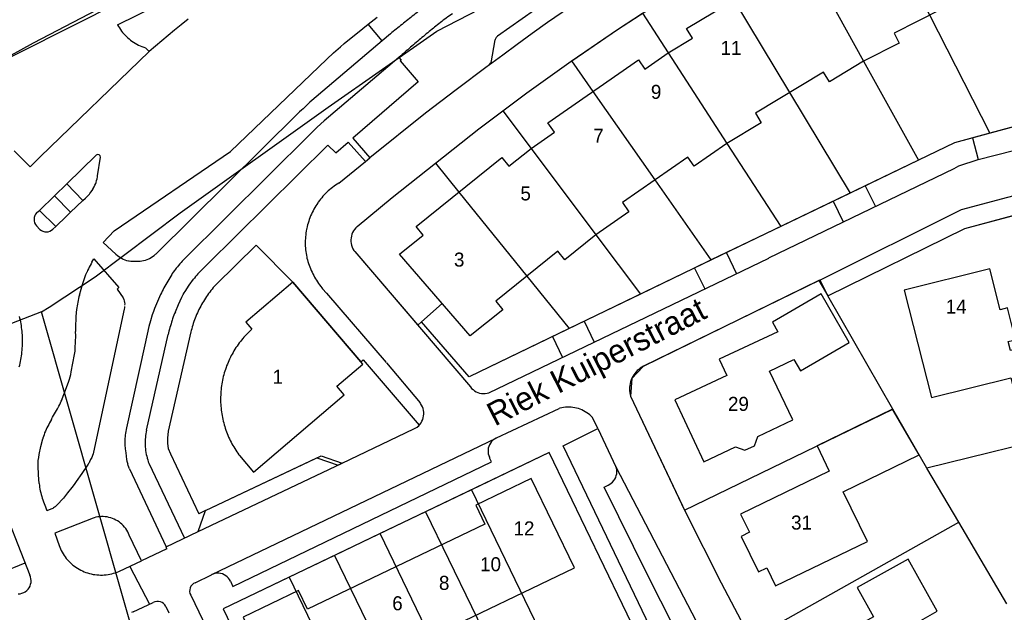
# Model space of a CAD drawing. Extents: x 123992 to 125854, y 449108 to 451911.
# Tile 151 of 175: x 125389 to 125494, y 451205 to 451268. Entities that reach past the tile are written whole.
import ezdxf
from ezdxf.enums import TextEntityAlignment as Align

# ---------------------------------------------------------------- set-up
doc = ezdxf.new("R2010")
doc.units = 0
for name, color, linetype in [('DEFAULT_113', 2, 'CONTINUOUS'), ('DEFAULT_117', 3, 'CONTINUOUS'), ('DEFAULT_21', 8, 'CONTINUOUS'), ('DEFAULT_22', 8, 'CONTINUOUS'), ('DEFAULT_4', 1, 'CONTINUOUS'), ('DEFAULT_79', 9, 'CONTINUOUS'), ('DEFAULT_80', 9, 'CONTINUOUS'), ('DEFAULT_99', 9, 'CONTINUOUS')]:
    doc.layers.add(name, color=color, linetype=linetype)

msp = doc.modelspace()

# ---------------------------------------------------------------- linework, layer by layer
at = {"layer": 'DEFAULT_21'}
for points in [[(125479.211, 451282.512), (125481.029, 451278.946), (125486.255, 451268.693), (125492.7, 451256.049)], [(125471.2, 451278.233), (125473.632, 451273.833), (125479.207, 451263.747), (125485.058, 451253.163)], [(125463.319, 451273.639), (125465.352, 451270.263), (125471.292, 451260.4), (125477.767, 451249.649)], [(125448.036, 451263.788), (125452.923, 451267.126), (125455.587, 451268.866)], [(125455.587, 451268.866), (125458.33, 451264.636), (125464.602, 451254.964), (125470.363, 451246.08)], [(125440.691, 451258.45), (125443.255, 451260.379), (125447.972, 451263.744), (125448.036, 451263.788)], [(125462.939, 451242.502), (125456.938, 451251.073), (125450.329, 451260.513), (125448.036, 451263.788)], [(125433.505, 451252.862), (125438.139, 451256.531), (125440.691, 451258.45)], [(125440.691, 451258.45), (125443.708, 451254.428), (125450.631, 451245.199), (125455.387, 451238.859)], [(125500.587, 451258.189), (125492.7, 451256.049)], [(125492.7, 451256.049), (125488.918, 451255.023), (125485.058, 451253.163)], [(125425.13, 451246.068), (125428.875, 451249.197), (125433.505, 451252.862)], [(125433.505, 451252.862), (125436.003, 451249.763), (125443.247, 451240.777), (125447.76, 451235.178)], [(125485.058, 451253.163), (125477.767, 451249.649)], [(125477.767, 451249.649), (125470.363, 451246.08)], [(125475.368, 451238.675), (125490.027, 451245.881), (125495.674, 451247.386)], [(125425.13, 451246.068), (125424.986, 451245.929), (125424.857, 451245.776), (125424.745, 451245.611), (125424.65, 451245.435), (125424.574, 451245.25), (125424.517, 451245.059), (125424.48, 451244.862), (125424.463, 451244.663), (125424.467, 451244.463), (125424.491, 451244.265), (125424.536, 451244.07), (125424.6, 451243.881), (125424.684, 451243.699), (125424.786, 451243.527), (125424.865, 451243.416)], [(125470.363, 451246.08), (125462.939, 451242.502)], [(125410.027, 451239.849), (125414.339, 451244.101), (125418.249, 451240.141), (125425.524, 451231.624), (125425.767, 451231.831), (125431.746, 451224.831)], [(125424.865, 451243.416), (125431.595, 451235.529)], [(125462.939, 451242.502), (125461.052, 451241.593), (125455.387, 451238.859)], [(125474.427, 451240.31), (125455.679, 451231.111), (125454.454, 451229.837), (125454.328, 451227.961), (125460.097, 451215.767)], [(125474.427, 451240.31), (125475.368, 451238.675)], [(125410.027, 451239.849), (125409.895, 451239.699), (125409.765, 451239.546), (125409.638, 451239.392), (125409.514, 451239.235), (125409.393, 451239.076), (125409.274, 451238.916), (125409.158, 451238.753), (125409.044, 451238.588), (125408.934, 451238.421), (125408.826, 451238.253), (125408.721, 451238.082), (125408.62, 451237.91), (125408.521, 451237.736), (125408.425, 451237.561), (125408.332, 451237.384), (125408.242, 451237.205), (125408.155, 451237.025), (125408.071, 451236.843), (125407.991, 451236.66), (125407.913, 451236.476), (125407.839, 451236.29), (125407.768, 451236.103), (125407.7, 451235.915), (125407.635, 451235.726), (125407.573, 451235.536), (125407.515, 451235.344), (125407.46, 451235.152), (125407.408, 451234.959), (125407.378, 451234.839)], [(125455.387, 451238.859), (125447.76, 451235.178)], [(125482.333, 451226.567), (125475.368, 451238.675)], [(125391.426, 451236.977), (125386.263, 451234.984), (125370.492, 451228.03), (125363.226, 451225.7), (125356.175, 451223.438)], [(125432.014, 451235.898), (125431.595, 451235.529)], [(125447.76, 451235.178), (125437.091, 451230.029), (125432.014, 451235.898)], [(125407.378, 451234.839), (125404.958, 451224.191), (125404.864, 451223.467), (125404.865, 451222.871), (125404.964, 451222.349), (125405.187, 451221.786), (125408.22, 451215.38)], [(125460.097, 451215.767), (125482.333, 451226.567)], [(125485.962, 451220.26), (125482.333, 451226.567)], [(125423.537, 451220.781), (125431.183, 451224.455), (125431.548, 451224.65)], [(125431.548, 451224.65), (125431.746, 451224.831)], [(125501.569, 451224.106), (125485.962, 451220.26)], [(125408.954, 451215.728), (125420.834, 451221.358)], [(125420.834, 451221.358), (125423.085, 451220.567)], [(125449.461, 451198.769), (125455.404, 451201.62), (125445.615, 451221.929), (125437.333, 451217.947)], [(125423.537, 451220.781), (125423.085, 451220.567)], [(125489.377, 451214.463), (125485.962, 451220.26)], [(125437.333, 451217.947), (125432.435, 451215.592)], [(125437.333, 451217.947), (125447.116, 451197.647)], [(125408.954, 451215.728), (125408.22, 451215.38)], [(125432.435, 451215.592), (125427.57, 451213.253)], [(125432.435, 451215.592), (125442.258, 451195.344)], [(125460.097, 451215.767), (125460.198, 451215.554), (125464.011, 451207.996), (125467.17, 451201.976)], [(125467.17, 451201.976), (125489.377, 451214.463)], [(125494.508, 451205.755), (125489.377, 451214.463)], [(125427.57, 451213.253), (125422.703, 451210.913)], [(125438.136, 451191.554), (125432.928, 451202.206), (125427.57, 451213.253)], [(125422.703, 451210.913), (125417.868, 451208.588)], [(125422.703, 451210.913), (125432.54, 451190.631)], [(125417.868, 451208.588), (125410.821, 451205.2), (125420.575, 451184.886), (125425.314, 451187.159)], [(125417.868, 451208.588), (125423.196, 451197.523), (125427.661, 451188.285)]]:
    msp.add_lwpolyline(points, dxfattribs=at)
at = {"layer": 'DEFAULT_22'}
for points in [[(125391.426, 451236.977), (125392.229, 451237.472), (125397.15, 451240.717), (125406.22, 451247.537), (125422.044, 451258.841), (125433.646, 451266.945), (125447.293, 451274.062), (125455.671, 451278.211), (125469.618, 451285.401), (125492.119, 451296.913), (125497.059, 451299.283), (125499.409, 451300.481)], [(125386.557, 451263.432), (125397.016, 451268.668), (125417.261, 451279.519), (125416.801, 451281.821)], [(125441.878, 451059.832), (125440.774, 451063.71), (125391.426, 451236.977)]]:
    msp.add_lwpolyline(points, dxfattribs=at)
at = {"layer": 'DEFAULT_4'}
for points in [[(125490.054, 451270.632), (125482.47, 451266.761), (125483.016, 451265.692), (125479.207, 451263.747), (125475.553, 451261.561), (125474.935, 451262.591), (125467.647, 451258.208), (125468.267, 451257.179), (125464.602, 451254.964), (125461.12, 451252.52), (125460.433, 451253.505), (125453.45, 451248.645), (125454.136, 451247.659), (125450.63, 451245.198), (125447.314, 451242.51), (125446.562, 451243.446), (125439.937, 451238.111), (125440.691, 451237.175), (125437.188, 451234.382), (125429.657, 451243.129), (125432.172, 451245.154), (125431.425, 451246.08), (125440.592, 451253.455), (125441.337, 451252.529), (125443.701, 451254.423), (125446.192, 451256.163), (125445.504, 451257.149), (125455.161, 451263.882), (125455.848, 451262.898), (125458.33, 451264.636), (125460.919, 451266.217), (125460.303, 451267.232), (125470.402, 451273.294)], [(125494.565, 451237.383), (125493.789, 451237.186), (125492.673, 451241.567), (125483.547, 451239.288), (125486.455, 451227.811), (125494.931, 451229.922), (125496.545, 451223.61), (125501.391, 451224.808), (125499.095, 451233.831), (125494.886, 451232.813), (125494.65, 451233.775), (125495.426, 451233.97), (125494.565, 451237.383)], [(125412.569, 451221.603), (125414.079, 451219.832), (125423.748, 451228.102), (125422.967, 451229.013), (125425.732, 451231.381), (125418.249, 451240.141), (125413.242, 451235.847), (125413.883, 451235.105)], [(125477.66, 451233.67), (125474.681, 451238.871), (125469.484, 451235.848), (125470.061, 451234.82), (125463.775, 451231.894), (125464.61, 451230.169), (125459.061, 451227.564), (125462.142, 451220.94), (125465.518, 451222.525), (125466.528, 451222.173), (125467.563, 451222.627), (125467.914, 451223.638), (125471.636, 451225.407), (125469.154, 451230.635), (125471.738, 451231.86), (125472.467, 451230.663), (125477.66, 451233.67)], [(125413.883, 451235.105), (125413.735, 451234.97), (125413.591, 451234.832), (125413.448, 451234.691), (125413.309, 451234.548), (125413.173, 451234.402), (125413.039, 451234.253), (125412.909, 451234.101), (125412.782, 451233.947), (125412.657, 451233.79), (125412.536, 451233.631), (125412.418, 451233.47), (125412.303, 451233.306), (125412.192, 451233.14), (125412.084, 451232.971), (125411.979, 451232.801), (125411.878, 451232.628), (125411.78, 451232.454), (125411.686, 451232.278), (125411.595, 451232.099), (125411.508, 451231.919), (125411.424, 451231.738), (125411.344, 451231.554), (125411.268, 451231.369), (125411.196, 451231.183), (125411.127, 451230.995), (125411.062, 451230.806), (125411, 451230.616), (125410.943, 451230.424), (125410.889, 451230.232), (125410.84, 451230.038), (125410.794, 451229.843), (125410.752, 451229.648), (125410.713, 451229.451), (125410.679, 451229.254), (125410.649, 451229.057), (125410.623, 451228.858), (125410.6, 451228.66), (125410.582, 451228.46), (125410.568, 451228.261), (125410.557, 451228.061), (125410.551, 451227.861), (125410.548, 451227.661), (125410.55, 451227.461), (125410.555, 451227.262), (125410.565, 451227.062), (125410.578, 451226.862), (125410.596, 451226.663), (125410.617, 451226.464), (125410.643, 451226.266), (125410.672, 451226.068), (125410.705, 451225.871), (125410.743, 451225.674), (125410.784, 451225.478), (125410.829, 451225.284), (125410.878, 451225.09), (125410.931, 451224.897), (125410.987, 451224.705), (125411.048, 451224.514), (125411.112, 451224.325), (125411.18, 451224.137), (125411.252, 451223.95), (125411.327, 451223.765), (125411.406, 451223.581), (125411.489, 451223.399), (125411.575, 451223.219), (125411.665, 451223.04), (125411.759, 451222.863), (125411.856, 451222.689), (125411.956, 451222.516), (125412.06, 451222.345), (125412.168, 451222.176), (125412.278, 451222.009), (125412.392, 451221.845), (125412.509, 451221.683), (125412.569, 451221.603)], [(125485.121, 451221.683), (125482.302, 451226.572), (125474.254, 451222.65), (125475.533, 451219.942), (125466.061, 451215.349), (125467.011, 451213.397), (125466.132, 451212.957), (125467.968, 451209.184), (125468.869, 451209.615), (125469.803, 451207.661), (125479.622, 451212.405), (125477.033, 451217.728), (125485.121, 451221.683)], [(125448.319, 451209.612), (125443.721, 451219.158), (125437.785, 451216.302), (125438.764, 451214.274), (125419.817, 451205.177), (125418.849, 451207.189), (125412.942, 451204.344), (125417.525, 451194.794), (125448.319, 451209.612)], [(125487.054, 451204.959), (125483.953, 451210.539), (125478.504, 451207.494), (125480.244, 451204.349), (125472.757, 451200.176), (125475.685, 451194.955), (125476.859, 451194.613), (125477.436, 451193.592), (125485.392, 451198.059), (125483.394, 451201.655), (125483.822, 451203.131), (125487.054, 451204.959)]]:
    msp.add_lwpolyline(points, dxfattribs=at)
at = {"layer": 'DEFAULT_79'}
for points in [[(125445.46, 451267.909), (125447.008, 451268.983), (125448.567, 451270.042)], [(125442.213, 451265.586), (125443.831, 451266.755), (125445.46, 451267.909)], [(125439.134, 451263.291), (125440.668, 451264.446), (125442.213, 451265.586)], [(125408.151, 451213.475), (125423.537, 451220.781)]]:
    msp.add_lwpolyline(points, dxfattribs=at)
at = {"layer": 'DEFAULT_80'}
msp.add_lwpolyline([(125540.327, 451264.962), (125530.398, 451262.48), (125517.215, 451259.172), (125517.141, 451259.481), (125515.989, 451262.336), (125502.703, 451258.763), (125488.918, 451255.023), (125461.052, 451241.593), (125437.091, 451230.029), (125432.014, 451235.898), (125434.215, 451237.836)], dxfattribs=at)
at = {"layer": 'DEFAULT_99'}
for points in [[(125425.13, 451246.068), (125428.875, 451249.197), (125438.139, 451256.531), (125443.255, 451260.379), (125447.972, 451263.744), (125452.923, 451267.126), (125458.271, 451270.619), (125468.378, 451276.665), (125473.976, 451279.776), (125479.407, 451282.614), (125484.484, 451285.14), (125490.328, 451287.845), (125495.87, 451290.272), (125501.135, 451292.461), (125507.13, 451294.776), (125512.707, 451296.84), (125518.219, 451298.75), (125524.391, 451300.572), (125527.486, 451301.398)], [(125386.792, 451263.649), (125390.562, 451265.709), (125417.688, 451279.908), (125418.27, 451280.344), (125418.736, 451281.32), (125418.875, 451282.53)], [(125399.554, 451267.644), (125416.691, 451276.111), (125417.003, 451275.634)], [(125448.321, 451272.109), (125445.372, 451270.123), (125440.117, 451266.409)], [(125432.12, 451269.422), (125431.962, 451269.299), (125431.805, 451269.175), (125431.648, 451269.052), (125431.491, 451268.928), (125431.334, 451268.804), (125431.177, 451268.68), (125431.02, 451268.556), (125430.863, 451268.432), (125430.707, 451268.308), (125430.55, 451268.183), (125430.394, 451268.058), (125430.238, 451267.933), (125430.081, 451267.808), (125429.925, 451267.683), (125429.77, 451267.558), (125429.614, 451267.432), (125429.458, 451267.307), (125429.303, 451267.181), (125429.147, 451267.055), (125428.992, 451266.929), (125428.837, 451266.803), (125428.682, 451266.676), (125428.678, 451266.673)], [(125435.299, 451268.827), (125435.135, 451268.712), (125434.973, 451268.596), (125434.811, 451268.479), (125434.649, 451268.36), (125434.488, 451268.241), (125434.328, 451268.121), (125434.169, 451268), (125434.011, 451267.879), (125433.853, 451267.756), (125433.696, 451267.632), (125433.539, 451267.507), (125433.384, 451267.382), (125433.28, 451267.297)], [(125399.554, 451267.644), (125399.651, 451267.469), (125399.755, 451267.298), (125399.865, 451267.131), (125399.982, 451266.969), (125400.089, 451266.832)], [(125407.095, 451268.239), (125406.356, 451267.65), (125405.624, 451267.053)], [(125424.141, 451265.963), (125425.171, 451266.791), (125426.3, 451267.696)], [(125426.3, 451267.696), (125427.275, 451268.462)], [(125427.794, 451265.922), (125426.3, 451267.696)], [(125400.089, 451266.832), (125400.218, 451266.679), (125400.352, 451266.531), (125400.493, 451266.389), (125400.639, 451266.252), (125400.77, 451266.139)], [(125405.624, 451267.053), (125404.261, 451265.921), (125402.906, 451264.78)], [(125428.678, 451266.673), (125427.794, 451265.922)], [(125433.28, 451267.297), (125433.125, 451267.17), (125432.971, 451267.043), (125432.817, 451266.916), (125432.663, 451266.788), (125432.509, 451266.66), (125432.355, 451266.532), (125432.202, 451266.404), (125432.049, 451266.275), (125431.896, 451266.146), (125431.743, 451266.017), (125431.591, 451265.888), (125431.438, 451265.758), (125431.286, 451265.628), (125431.134, 451265.498), (125430.983, 451265.368), (125430.831, 451265.237), (125430.68, 451265.107), (125430.529, 451264.975), (125430.378, 451264.844), (125430.227, 451264.713), (125430.077, 451264.581), (125429.927, 451264.449), (125429.777, 451264.317), (125429.627, 451264.184), (125429.585, 451264.147)], [(125440.117, 451266.409), (125440.049, 451266.348), (125439.987, 451266.281)], [(125400.77, 451266.139), (125400.925, 451266.013), (125401.086, 451265.894), (125401.251, 451265.781), (125401.42, 451265.674), (125401.594, 451265.575), (125401.607, 451265.568)], [(125401.607, 451265.568), (125401.784, 451265.476), (125401.966, 451265.391), (125402.15, 451265.313), (125402.337, 451265.243), (125402.527, 451265.181), (125402.543, 451265.176)], [(125427.794, 451265.922), (125420.275, 451259.534)], [(125423.341, 451265.289), (125423.737, 451265.63), (125424.141, 451265.963)], [(125439.787, 451265.812), (125439.446, 451263.8)], [(125439.822, 451265.976), (125439.8, 451265.894), (125439.787, 451265.812)], [(125439.887, 451266.131), (125439.85, 451266.055), (125439.822, 451265.976)], [(125439.987, 451266.281), (125439.933, 451266.208), (125439.887, 451266.131)], [(125402.906, 451264.78), (125391.297, 451253.52), (125390.213, 451252.445), (125388.509, 451254.17)], [(125402.906, 451264.78), (125402.543, 451265.176)], [(125421.881, 451263.965), (125422.607, 451264.631), (125423.341, 451265.289)], [(125399.377, 451243.117), (125398.024, 451244.36), (125399.173, 451245.626), (125411.609, 451254.088), (125421.881, 451263.965)], [(125429.585, 451264.147), (125421.603, 451257.382), (125420.844, 451256.699), (125420.135, 451255.994), (125406.598, 451242.52)], [(125429.585, 451264.147), (125429.825, 451263.877), (125429.717, 451263.773), (125431.656, 451261.528), (125424.667, 451255.526), (125426.477, 451253.421)], [(125439.014, 451263.2), (125439.074, 451263.245), (125439.134, 451263.291)], [(125439.178, 451263.332), (125439.156, 451263.312), (125439.134, 451263.291)], [(125439.312, 451263.497), (125439.249, 451263.411), (125439.178, 451263.332)], [(125439.391, 451263.643), (125439.354, 451263.568), (125439.312, 451263.497)], [(125439.446, 451263.8), (125439.421, 451263.72), (125439.391, 451263.643)], [(125439.014, 451263.2), (125435.707, 451260.69), (125432.436, 451258.195), (125426.477, 451253.421)], [(125419.906, 451259.186), (125419.722, 451259.012), (125419.537, 451258.84)], [(125420.275, 451259.534), (125420.091, 451259.359), (125419.906, 451259.186)], [(125418.806, 451258.166), (125403.681, 451243.177)], [(125419.172, 451258.502), (125418.989, 451258.333), (125418.806, 451258.166)], [(125419.537, 451258.84), (125419.354, 451258.67), (125419.172, 451258.502)], [(125469.089, 451242.727), (125488.892, 451252.291), (125489.356, 451252.575), (125491.441, 451253.227), (125510.144, 451258.026)], [(125409.034, 451241.94), (125421.993, 451254.78), (125422.844, 451253.96), (125424.178, 451255.105), (125426.029, 451253.038)], [(125490.834, 451255.543), (125491.452, 451253.23)], [(125397.412, 451253.775), (125397.274, 451253.697)], [(125397.57, 451253.756), (125397.412, 451253.775)], [(125397.687, 451253.641), (125397.57, 451253.756)], [(125397.274, 451253.697), (125394.128, 451250.633)], [(125397.423, 451251.486), (125397.709, 451253.479)], [(125397.709, 451253.479), (125397.687, 451253.641)], [(125423.156, 451250.725), (125426.029, 451253.038)], [(125426.029, 451253.038), (125426.477, 451253.421)], [(125474.542, 451240.362), (125489.651, 451247.914), (125509.976, 451253.31)], [(125474.542, 451240.362), (125475.368, 451238.675), (125490.027, 451245.881), (125512.532, 451251.88)], [(125394.128, 451250.633), (125392.818, 451249.372)], [(125394.128, 451250.633), (125395.832, 451248.861)], [(125396.959, 451250.151), (125397.053, 451250.328), (125397.138, 451250.509), (125397.213, 451250.694), (125397.25, 451250.797)], [(125397.25, 451250.797), (125397.311, 451250.987), (125397.362, 451251.181), (125397.404, 451251.376), (125397.423, 451251.486)], [(125423.156, 451250.725), (125422.987, 451250.617), (125422.822, 451250.505), (125422.659, 451250.389), (125422.5, 451250.268), (125422.343, 451250.144), (125422.19, 451250.015), (125422.041, 451249.882), (125421.895, 451249.745), (125421.753, 451249.604), (125421.615, 451249.46), (125421.48, 451249.312), (125421.35, 451249.16), (125421.223, 451249.005), (125421.101, 451248.847), (125420.983, 451248.685), (125420.93, 451248.61)], [(125396.127, 451249.122), (125396.273, 451249.258), (125396.413, 451249.402), (125396.545, 451249.552), (125396.586, 451249.601)], [(125396.586, 451249.601), (125396.707, 451249.76), (125396.821, 451249.925), (125396.926, 451250.095), (125396.959, 451250.151)], [(125479.382, 451250.427), (125480.482, 451248.229)], [(125392.818, 451249.372), (125391.209, 451247.803)], [(125394.529, 451247.615), (125392.818, 451249.372)], [(125394.529, 451247.615), (125395.832, 451248.861)], [(125395.832, 451248.861), (125396.127, 451249.122)], [(125420.93, 451248.61), (125420.818, 451248.444), (125420.711, 451248.275), (125420.608, 451248.104), (125420.51, 451247.93), (125420.417, 451247.753), (125420.328, 451247.573), (125420.244, 451247.392), (125420.165, 451247.208), (125420.091, 451247.023), (125420.021, 451246.835), (125419.957, 451246.646), (125419.898, 451246.455), (125419.844, 451246.262), (125419.795, 451246.068), (125419.751, 451245.873), (125419.733, 451245.785)], [(125475.964, 451248.779), (125477.034, 451246.564)], [(125390.924, 451247.563), (125390.799, 451247.407), (125390.713, 451247.245)], [(125390.924, 451247.563), (125391.209, 451247.803)], [(125392.948, 451246.073), (125391.209, 451247.803)], [(125394.529, 451247.615), (125394.099, 451247.196), (125392.948, 451246.073)], [(125390.713, 451247.245), (125390.652, 451247.055), (125390.63, 451246.873)], [(125390.63, 451246.873), (125390.641, 451246.674), (125390.691, 451246.48), (125390.691, 451246.48)], [(125390.691, 451246.48), (125390.776, 451246.299), (125390.895, 451246.139), (125390.895, 451246.139)], [(125391.26, 451245.772), (125390.895, 451246.139)], [(125391.26, 451245.772), (125391.42, 451245.652), (125391.579, 451245.574)], [(125391.579, 451245.574), (125391.771, 451245.521), (125391.948, 451245.507)], [(125391.948, 451245.507), (125392.147, 451245.527), (125392.328, 451245.583)], [(125392.328, 451245.583), (125392.504, 451245.677), (125392.653, 451245.798)], [(125392.948, 451246.073), (125392.653, 451245.798)], [(125419.733, 451245.785), (125419.697, 451245.588), (125419.666, 451245.391), (125419.64, 451245.192), (125419.619, 451244.994), (125419.604, 451244.794), (125419.594, 451244.594), (125419.589, 451244.394), (125419.59, 451244.194), (125419.596, 451243.995), (125419.607, 451243.795), (125419.623, 451243.596), (125419.645, 451243.397), (125419.672, 451243.199), (125419.705, 451243.001), (125419.742, 451242.805), (125419.762, 451242.711)], [(125425.13, 451246.068), (125424.986, 451245.929), (125424.857, 451245.776), (125424.745, 451245.611), (125424.65, 451245.435), (125424.574, 451245.25), (125424.517, 451245.059), (125424.48, 451244.862), (125424.463, 451244.663), (125424.467, 451244.463), (125424.491, 451244.265), (125424.536, 451244.07), (125424.6, 451243.881), (125424.684, 451243.699), (125424.786, 451243.527), (125424.865, 451243.416)], [(125424.865, 451243.416), (125437.224, 451228.932)], [(125464.553, 451243.28), (125465.635, 451241.038)], [(125396.811, 451242.253), (125396.715, 451242.078), (125396.621, 451241.901), (125396.53, 451241.723), (125396.44, 451241.544), (125396.353, 451241.364), (125396.293, 451241.236)], [(125396.811, 451242.253), (125397.01, 451242.641)], [(125397.01, 451242.641), (125399.685, 451239.546), (125399.497, 451239.372), (125400.137, 451238.449)], [(125399.377, 451243.117), (125399.53, 451242.988), (125399.69, 451242.868), (125399.856, 451242.757), (125400.028, 451242.655), (125400.138, 451242.597)], [(125400.138, 451242.597), (125400.321, 451242.516), (125400.511, 451242.454), (125400.706, 451242.411), (125400.779, 451242.401)], [(125400.779, 451242.401), (125400.978, 451242.38), (125401.177, 451242.366), (125401.377, 451242.361), (125401.55, 451242.363)], [(125401.55, 451242.363), (125401.75, 451242.372), (125401.949, 451242.389), (125402.147, 451242.414), (125402.324, 451242.443)], [(125402.324, 451242.443), (125402.519, 451242.488), (125402.709, 451242.551), (125402.891, 451242.632), (125402.947, 451242.661)], [(125402.947, 451242.661), (125403.12, 451242.76), (125403.288, 451242.869), (125403.451, 451242.986), (125403.606, 451243.112), (125403.681, 451243.177)], [(125406.598, 451242.52), (125406.461, 451242.374), (125406.326, 451242.227), (125406.192, 451242.078), (125406.061, 451241.927), (125405.931, 451241.775), (125405.804, 451241.621), (125405.735, 451241.536)], [(125419.762, 451242.711), (125419.816, 451242.518), (125419.875, 451242.327), (125419.937, 451242.137), (125420.004, 451241.949), (125420.075, 451241.762), (125420.151, 451241.577), (125420.23, 451241.393), (125420.313, 451241.211), (125420.401, 451241.031), (125420.492, 451240.853), (125420.587, 451240.678), (125420.687, 451240.504), (125420.79, 451240.333), (125420.896, 451240.163), (125421.007, 451239.997), (125421.121, 451239.833), (125421.239, 451239.671), (125421.361, 451239.512), (125421.42, 451239.437)], [(125439.187, 451228.301), (125469.095, 451242.704)], [(125396.049, 451240.624), (125396.162, 451240.934), (125396.293, 451241.236)], [(125405.735, 451241.536), (125405.612, 451241.378), (125405.497, 451241.215), (125405.388, 451241.047), (125405.328, 451240.948)], [(125409.034, 451241.94), (125408.888, 451241.803), (125408.744, 451241.664), (125408.602, 451241.524), (125408.461, 451241.382), (125408.322, 451241.238), (125408.185, 451241.093), (125408.134, 451241.038)], [(125461.163, 451241.646), (125462.252, 451239.409)], [(125395.848, 451239.991), (125395.946, 451240.308), (125396.049, 451240.624)], [(125405.328, 451240.948), (125404.911, 451240.233), (125404.501, 451239.515)], [(125406.755, 451239.133), (125407.207, 451239.798), (125407.667, 451240.459)], [(125408.134, 451241.038), (125408.001, 451240.888), (125407.874, 451240.734), (125407.752, 451240.576), (125407.667, 451240.459)], [(125474.542, 451240.362), (125455.691, 451231.143)], [(125395.48, 451238.76), (125395.662, 451239.376), (125395.848, 451239.991)], [(125404.314, 451239.16), (125404.23, 451238.983), (125404.149, 451238.804)], [(125404.501, 451239.515), (125404.404, 451239.339), (125404.314, 451239.16)], [(125406.562, 451238.815), (125406.655, 451238.976), (125406.755, 451239.133)], [(125421.42, 451239.437), (125421.848, 451238.942)], [(125395.48, 451238.76), (125395.426, 451238.567), (125395.377, 451238.374), (125395.331, 451238.179), (125395.29, 451237.983), (125395.253, 451237.787), (125395.22, 451237.589), (125395.192, 451237.391), (125395.167, 451237.193), (125395.163, 451237.152)], [(125400.137, 451238.449), (125400.208, 451238.297), (125400.262, 451238.138)], [(125400.262, 451238.138), (125400.298, 451237.975), (125400.317, 451237.809)], [(125404.149, 451238.804), (125403.826, 451238.063), (125403.507, 451237.32)], [(125405.721, 451236.975), (125406.066, 451237.752), (125406.417, 451238.527)], [(125406.417, 451238.527), (125406.487, 451238.672), (125406.562, 451238.815)], [(125421.848, 451238.942), (125428.239, 451231.55)], [(125395.163, 451237.152), (125395.143, 451236.953), (125395.125, 451236.754), (125395.109, 451236.554), (125395.095, 451236.355), (125395.084, 451236.155), (125395.075, 451235.955), (125395.068, 451235.756), (125395.063, 451235.556), (125395.061, 451235.356), (125395.061, 451235.156), (125395.063, 451234.956), (125395.065, 451234.864)], [(125400.241, 451237.246), (125396.987, 451221.98)], [(125400.305, 451237.523), (125400.279, 451237.383), (125400.241, 451237.246)], [(125400.313, 451237.666), (125400.346, 451237.803), (125400.317, 451237.809)], [(125403.507, 451237.32), (125403.371, 451236.982), (125403.252, 451236.638)], [(125405.721, 451236.975), (125405.642, 451236.791), (125405.567, 451236.606), (125405.496, 451236.419), (125405.43, 451236.23), (125405.372, 451236.056)], [(125389.364, 451232.89), (125389.379, 451233.089), (125389.39, 451233.289), (125389.398, 451233.489), (125389.402, 451233.689), (125389.402, 451233.889), (125389.399, 451234.089), (125389.392, 451234.289), (125389.381, 451234.489), (125389.367, 451234.688), (125389.35, 451234.887), (125389.329, 451235.086), (125389.304, 451235.285), (125389.275, 451235.483), (125389.243, 451235.68), (125389.208, 451235.877), (125389.169, 451236.073), (125389.126, 451236.268), (125389.08, 451236.463)], [(125403.252, 451236.638), (125403.061, 451236.011), (125402.886, 451235.379)], [(125405.372, 451236.056), (125405.312, 451235.865), (125405.254, 451235.674), (125405.197, 451235.482), (125405.142, 451235.29), (125405.088, 451235.097), (125405.037, 451234.904), (125404.986, 451234.71), (125404.947, 451234.554)], [(125449.382, 451235.96), (125450.446, 451233.723)], [(125395.085, 451234.413), (125395.065, 451234.864)], [(125402.886, 451235.379), (125402.455, 451233.427), (125400.499, 451224.578)], [(125395.038, 451233.102), (125395.071, 451233.757), (125395.085, 451234.413)], [(125402.652, 451224.322), (125404.947, 451234.554)], [(125445.992, 451234.324), (125447.041, 451232.083)], [(125389.051, 451231.078), (125389.101, 451231.271), (125389.146, 451231.466), (125389.188, 451231.662), (125389.226, 451231.858), (125389.261, 451232.055), (125389.291, 451232.253), (125389.318, 451232.451), (125389.341, 451232.65), (125389.36, 451232.849), (125389.364, 451232.89)], [(125394.955, 451232.409), (125395.006, 451232.754), (125395.038, 451233.102)], [(125394.605, 451230.539), (125394.784, 451231.473), (125394.955, 451232.409)], [(125428.251, 451231.518), (125431.84, 451227.24)], [(125455.691, 451231.143), (125455.517, 451231.045), (125455.35, 451230.935), (125455.192, 451230.813), (125455.043, 451230.679), (125454.904, 451230.535), (125454.777, 451230.381), (125454.661, 451230.218), (125454.558, 451230.046), (125454.467, 451229.868), (125454.39, 451229.684), (125454.327, 451229.494), (125454.277, 451229.3), (125454.243, 451229.103), (125454.222, 451228.904), (125454.217, 451228.705), (125454.226, 451228.505), (125454.25, 451228.306), (125454.289, 451228.11), (125454.328, 451227.961)], [(125394.335, 451229.545), (125394.413, 451229.777), (125394.482, 451230.012)], [(125394.482, 451230.012), (125394.548, 451230.274), (125394.605, 451230.539)], [(125393.64, 451227.662), (125393.992, 451228.601), (125394.335, 451229.545)], [(125437.224, 451228.932), (125437.355, 451228.781), (125437.501, 451228.645), (125437.662, 451228.526), (125437.834, 451228.425), (125438.017, 451228.344), (125438.207, 451228.283), (125438.403, 451228.243), (125438.603, 451228.226), (125438.802, 451228.23), (125439.001, 451228.256), (125439.187, 451228.301)], [(125393.281, 451226.871), (125393.372, 451227.049), (125393.458, 451227.23), (125393.539, 451227.412), (125393.615, 451227.598), (125393.64, 451227.662)], [(125454.328, 451227.961), (125460.198, 451215.554), (125464.011, 451207.996), (125467.17, 451201.976), (125472.416, 451192.51), (125475.981, 451186.461), (125481.84, 451176.982), (125487.123, 451168.587), (125491.173, 451162.642), (125497.827, 451153.26)], [(125392.513, 451225.543), (125392.618, 451225.713), (125392.722, 451225.884), (125392.824, 451226.056), (125392.925, 451226.229), (125393.024, 451226.403), (125393.121, 451226.577), (125393.217, 451226.753), (125393.281, 451226.871)], [(125431.548, 451224.65), (125431.698, 451224.782), (125431.833, 451224.93), (125431.951, 451225.091), (125432.051, 451225.264), (125432.131, 451225.447), (125432.191, 451225.638), (125432.229, 451225.834), (125432.246, 451226.033), (125432.241, 451226.233), (125432.215, 451226.431), (125432.167, 451226.625), (125432.098, 451226.813), (125432.009, 451226.992), (125431.901, 451227.16), (125431.84, 451227.24)], [(125440.024, 451223.49), (125446.715, 451226.636)], [(125450.269, 451225.67), (125450.127, 451225.811), (125449.978, 451225.944), (125449.821, 451226.068), (125449.657, 451226.183), (125449.488, 451226.289), (125449.312, 451226.385), (125449.132, 451226.471), (125448.947, 451226.547), (125448.758, 451226.612), (125448.565, 451226.666), (125448.37, 451226.71), (125448.173, 451226.742), (125447.974, 451226.763), (125447.774, 451226.773), (125447.574, 451226.772), (125447.375, 451226.76), (125447.176, 451226.736), (125446.979, 451226.701), (125446.784, 451226.655), (125446.715, 451226.636)], [(125392.481, 451225.447), (125392.382, 451225.273), (125392.286, 451225.098), (125392.192, 451224.921), (125392.101, 451224.743), (125392.012, 451224.564), (125391.927, 451224.383), (125391.843, 451224.201), (125391.842, 451224.198)], [(125392.481, 451225.447), (125392.513, 451225.543)], [(125450.83, 451224.478), (125450.269, 451225.67)], [(125400.499, 451224.578), (125400.461, 451224.382), (125400.427, 451224.185), (125400.396, 451223.987), (125400.369, 451223.789), (125400.347, 451223.59), (125400.334, 451223.461)], [(125400.81, 451220.168), (125404.726, 451211.842), (125408.151, 451213.475), (125408.954, 451215.728), (125421.286, 451221.572), (125423.537, 451220.781), (125431.183, 451224.455), (125431.548, 451224.65)], [(125402.652, 451224.322), (125402.609, 451224.127), (125402.572, 451223.93), (125402.543, 451223.732), (125402.519, 451223.534), (125402.502, 451223.334), (125402.502, 451223.327)], [(125458.897, 451203.379), (125456.858, 451202.38), (125447.118, 451222.651), (125450.83, 451224.478)], [(125450.83, 451224.478), (125452.762, 451220.401)], [(125391.182, 451221.725), (125391.363, 451222.559), (125391.563, 451223.39)], [(125391.842, 451224.198), (125391.764, 451224.014), (125391.694, 451223.826), (125391.632, 451223.636), (125391.577, 451223.444), (125391.563, 451223.39)], [(125400.334, 451223.461), (125400.32, 451223.261), (125400.317, 451223.062), (125400.324, 451222.862), (125400.333, 451222.747)], [(125402.502, 451223.327), (125402.492, 451223.127), (125402.49, 451222.927), (125402.494, 451222.727), (125402.505, 451222.528), (125402.522, 451222.328), (125402.523, 451222.322)], [(125409.616, 451208.885), (125439.955, 451223.457)], [(125439.955, 451223.457), (125439.783, 451223.356), (125439.625, 451223.233), (125439.484, 451223.091), (125439.363, 451222.932), (125439.263, 451222.759), (125439.187, 451222.574), (125439.134, 451222.381), (125439.107, 451222.183), (125439.106, 451221.984), (125439.13, 451221.785), (125439.179, 451221.591), (125439.245, 451221.424)], [(125439.955, 451223.457), (125440.024, 451223.49)], [(125400.333, 451222.747), (125400.374, 451222.313), (125400.421, 451221.88)], [(125402.523, 451222.322), (125402.547, 451222.123), (125402.578, 451221.926), (125402.615, 451221.729), (125402.66, 451221.534), (125402.711, 451221.341), (125402.714, 451221.329)], [(125391.085, 451221.07), (125391.124, 451221.398), (125391.182, 451221.725)], [(125396.791, 451221.404), (125396.67, 451221.164), (125396.547, 451220.925)], [(125396.87, 451221.596), (125396.834, 451221.498), (125396.791, 451221.404)], [(125396.987, 451221.98), (125396.932, 451221.787), (125396.87, 451221.596)], [(125400.421, 451221.88), (125400.465, 451221.535), (125400.516, 451221.191)], [(125400.516, 451221.191), (125400.553, 451220.994), (125400.603, 451220.801), (125400.637, 451220.69)], [(125402.714, 451221.329), (125402.766, 451221.136), (125402.83, 451220.946), (125402.892, 451220.793)], [(125449.461, 451198.769), (125455.404, 451201.62), (125445.615, 451221.929), (125410.821, 451205.2), (125420.575, 451184.886), (125425.314, 451187.159)], [(125411.603, 451208.16), (125411.855, 451207.613), (125439.49, 451220.915), (125439.269, 451221.373)], [(125439.245, 451221.424), (125439.257, 451221.398), (125439.269, 451221.373)], [(125391.069, 451220.497), (125391.068, 451220.783), (125391.085, 451221.07)], [(125391.178, 451218.609), (125391.114, 451219.552), (125391.069, 451220.497)], [(125396.339, 451220.575), (125395.738, 451219.698), (125395.135, 451218.824)], [(125396.453, 451220.755), (125396.397, 451220.664), (125396.339, 451220.575)], [(125396.547, 451220.925), (125396.501, 451220.839), (125396.453, 451220.755)], [(125400.81, 451220.168), (125400.762, 451220.362), (125400.697, 451220.551), (125400.637, 451220.69)], [(125402.892, 451220.793), (125406.688, 451212.777)], [(125451.914, 451218.434), (125452.092, 451218.525), (125452.257, 451218.638), (125452.406, 451218.771), (125452.537, 451218.922), (125452.648, 451219.088), (125452.736, 451219.268), (125452.801, 451219.457), (125452.841, 451219.653), (125452.856, 451219.852), (125452.845, 451220.051), (125452.809, 451220.248), (125452.762, 451220.401)], [(125452.762, 451220.401), (125468.962, 451189.191), (125480.451, 451170.304), (125490.898, 451154.931)], [(125391.178, 451218.609), (125391.197, 451218.41), (125391.222, 451218.211), (125391.254, 451218.014), (125391.292, 451217.818), (125391.337, 451217.623), (125391.389, 451217.43), (125391.39, 451217.426)], [(125394.663, 451218.181), (125394.216, 451217.612), (125393.76, 451217.05)], [(125395.135, 451218.824), (125394.903, 451218.499), (125394.663, 451218.181)], [(125458.897, 451203.379), (125456.189, 451208.718), (125451.511, 451218.23), (125451.914, 451218.434)], [(125386.687, 451217.648), (125390.173, 451208.82)], [(125391.39, 451217.426), (125391.446, 451217.234), (125391.506, 451217.043), (125391.568, 451216.853), (125391.633, 451216.664), (125391.7, 451216.476), (125391.771, 451216.288), (125391.844, 451216.102), (125391.92, 451215.917), (125391.999, 451215.734), (125392.01, 451215.708)], [(125393.76, 451217.05), (125393.067, 451216.299)], [(125392.626, 451215.957), (125392.525, 451215.91), (125392.421, 451215.872)], [(125392.817, 451216.073), (125392.723, 451216.011), (125392.626, 451215.957)], [(125392.948, 451216.178), (125392.884, 451216.124), (125392.817, 451216.073)], [(125393.067, 451216.299), (125393.009, 451216.237), (125392.948, 451216.178)], [(125392.421, 451215.872), (125392.01, 451215.708)], [(125396.931, 451214.914), (125392.838, 451213.322), (125393.301, 451211.997)], [(125400.795, 451213.099), (125400.717, 451213.283), (125400.628, 451213.462), (125400.527, 451213.635), (125400.415, 451213.8), (125400.292, 451213.958), (125400.16, 451214.108), (125400.018, 451214.249), (125399.867, 451214.38), (125399.708, 451214.502), (125399.542, 451214.613), (125399.368, 451214.712), (125399.189, 451214.801), (125399.004, 451214.877), (125398.815, 451214.942), (125398.622, 451214.994), (125398.426, 451215.033), (125398.228, 451215.06), (125398.028, 451215.074), (125397.828, 451215.074), (125397.629, 451215.062), (125397.43, 451215.037), (125397.234, 451214.999), (125397.04, 451214.949), (125396.931, 451214.914)], [(125399.738, 451209.246), (125402.115, 451210.334), (125400.795, 451213.099)], [(125393.301, 451211.997), (125393.372, 451211.81), (125393.45, 451211.626), (125393.536, 451211.446), (125393.63, 451211.269), (125393.731, 451211.096), (125393.839, 451210.928), (125393.955, 451210.765), (125394.077, 451210.606), (125394.205, 451210.453), (125394.34, 451210.305), (125394.481, 451210.163), (125394.627, 451210.027), (125394.78, 451209.898), (125394.937, 451209.775), (125395.1, 451209.658), (125395.267, 451209.549), (125395.439, 451209.447), (125395.615, 451209.352), (125395.795, 451209.264), (125395.979, 451209.184), (125396.165, 451209.112), (125396.354, 451209.048), (125396.546, 451208.992), (125396.741, 451208.944), (125396.936, 451208.904), (125397.134, 451208.872), (125397.333, 451208.849), (125397.532, 451208.834), (125397.732, 451208.828), (125397.932, 451208.83), (125398.132, 451208.84), (125398.331, 451208.859), (125398.529, 451208.886), (125398.726, 451208.921), (125398.921, 451208.965), (125399.114, 451209.016), (125399.305, 451209.076), (125399.493, 451209.144), (125399.678, 451209.22), (125399.738, 451209.246)], [(125404.82, 451211.64), (125404.726, 451211.842)], [(125404.82, 451211.64), (125402.105, 451210.341)], [(125387.075, 451209.074), (125389.666, 451210.117)], [(125400.867, 451209.748), (125402.944, 451205.711)], [(125388.944, 451206.813), (125389.144, 451206.831), (125389.338, 451206.877), (125389.524, 451206.95), (125389.697, 451207.049), (125389.855, 451207.172), (125389.993, 451207.316), (125390.11, 451207.478), (125390.202, 451207.656), (125390.267, 451207.845), (125390.305, 451208.041), (125390.315, 451208.24), (125390.296, 451208.439), (125390.248, 451208.634), (125390.174, 451208.819), (125390.173, 451208.82)], [(125407.848, 451208.001), (125409.583, 451208.868)], [(125409.583, 451208.868), (125409.6, 451208.876), (125409.616, 451208.885)], [(125411.603, 451208.16), (125411.506, 451208.335), (125411.387, 451208.496), (125411.248, 451208.639), (125411.091, 451208.762), (125410.919, 451208.864), (125410.735, 451208.942), (125410.542, 451208.994), (125410.344, 451209.02), (125410.144, 451209.02), (125409.946, 451208.993), (125409.753, 451208.94), (125409.616, 451208.885)], [(125407.848, 451208.001), (125407.669, 451207.913), (125407.512, 451207.789), (125407.387, 451207.634), (125407.297, 451207.456), (125407.249, 451207.262), (125407.244, 451207.062), (125407.281, 451206.866), (125407.359, 451206.686)], [(125407.359, 451206.686), (125419.993, 451180.331)], [(125401.208, 451204.903), (125403.353, 451205.902)], [(125404.715, 451205.466), (125404.608, 451205.635), (125404.47, 451205.779), (125404.306, 451205.893), (125404.122, 451205.971), (125403.927, 451206.012), (125403.727, 451206.014), (125403.531, 451205.975), (125403.353, 451205.902)], [(125404.715, 451205.466), (125405.031, 451204.785)], [(125401.208, 451204.903), (125401.027, 451204.817)]]:
    msp.add_lwpolyline(points, dxfattribs=at)

# ---------------------------------------------------------------- texts
at = {"layer": 'DEFAULT_113'}
for s, p in [('11', (125465.048, 451265.172)), ('9', (125457.051, 451260.474)), ('7', (125450.895, 451255.776)), ('5', (125443.118, 451249.619)), ('3', (125436.024, 451242.548)), ('14', (125489.091, 451237.527)), ('1', (125416.658, 451230.029)), ('29', (125465.84, 451227.125)), ('31', (125472.575, 451214.44)), ('12', (125442.94, 451213.813)), ('10', (125439.373, 451209.987)), ('8', (125434.422, 451207.991)), ('6', (125429.433, 451205.813))]:
    msp.add_text(s, height=1.5, dxfattribs=at).set_placement(p, align=Align.MIDDLE_CENTER)
at = {"layer": 'DEFAULT_117'}
msp.add_text('Riek Kuiperstraat', height=2.5, rotation=27.12877, dxfattribs=at).set_placement((125450.664, 451231.652), align=Align.MIDDLE_CENTER)

doc.saveas('drawing.dxf')
